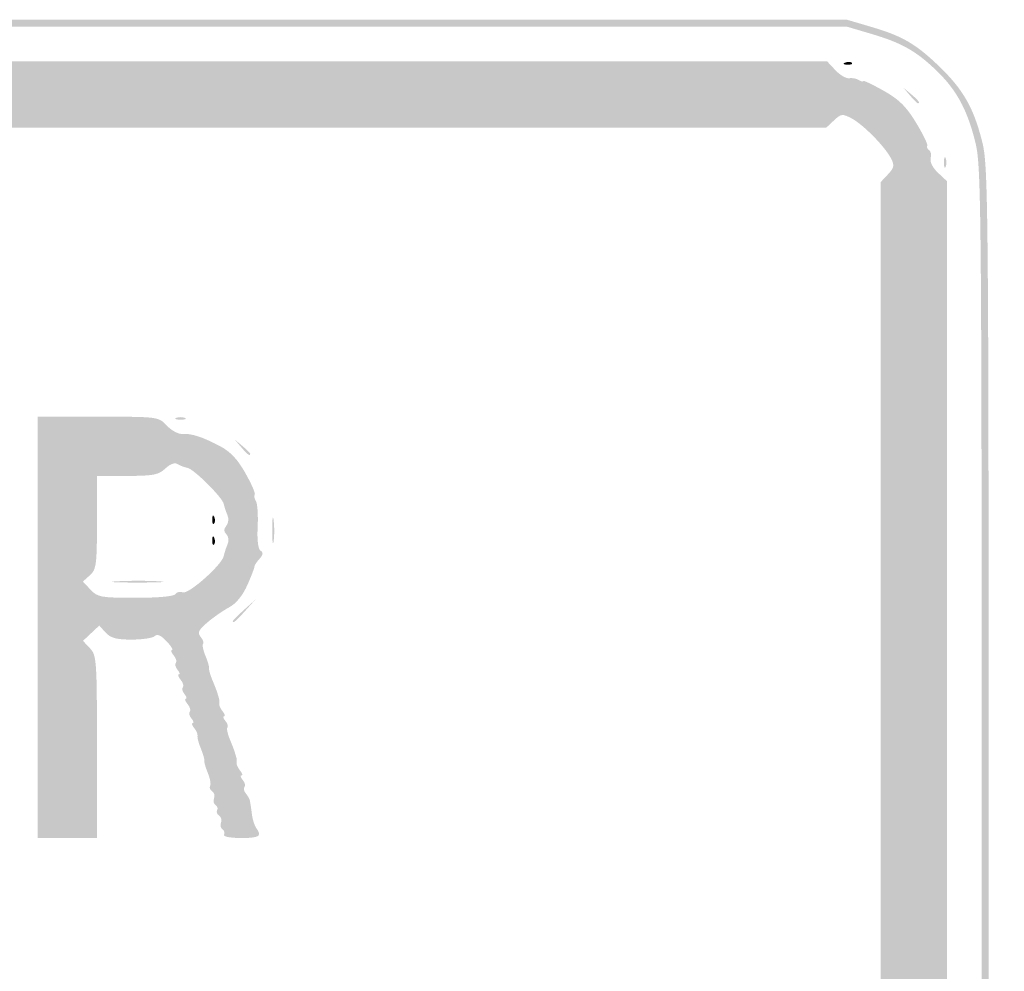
# Model space of a CAD drawing. Header units: inches. Extents: x -18 to 18.1, y -9 to 9.
# Tile 10 of 10: x 8.8 to 18.1, y 0 to 9. Entities that reach past the tile are written whole.
import ezdxf

# ---------------------------------------------------------------- set-up
doc = ezdxf.new("R2010")
doc.units = ezdxf.units.IN
doc.header["$MEASUREMENT"] = 0

msp = doc.modelspace()

# ---------------------------------------------------------------- hatches: boundary and pattern name
h = msp.add_hatch(color=7)
edge = h.paths.add_edge_path()
edge.add_spline(control_points=[(-16.7173, -8.9505), (-16.9847, -8.8972), (-17.3552, -8.7137), (-17.4932, -8.5662), (-17.6282, -8.4219), (-17.8121, -8.1519), (-17.8601, -8.0275), (-17.9632, -7.7602), (-17.967, -7.4706), (-17.967, 0.0337), (-17.967, 7.4455), (-17.9657, 7.6102), (-17.9024, 7.8575), (-17.8208, 8.1766), (-17.719, 8.3501), (-17.4794, 8.5787), (-17.25, 8.7974), (-17.149, 8.8524), (-16.8225, 8.9359), (-16.5759, 8.999), (-16.3051, 9), (0.0264, 9)], knot_values=[0, 0, 0, 0, 1, 1, 1, 2, 2, 2, 3, 3, 3, 4, 4, 4, 5, 5, 5, 6, 6, 6, 7, 7, 7, 7], degree=3, periodic=0)
edge.add_line((0.0264, 9), (16.6248, 9))
edge.add_line((16.6248, 9), (16.8591, 8.9309))
edge.add_spline(control_points=[(16.8591, 8.9309), (17.1515, 8.8446), (17.2777, 8.7711), (17.4987, 8.5582), (17.7236, 8.3416), (17.8225, 8.1701), (17.9024, 7.8575), (17.9657, 7.6102), (17.967, 7.4455), (17.967, 0.0386), (17.967, -5.3342), (17.9565, -7.5905), (17.9306, -7.7446), (17.8592, -8.1694), (17.5538, -8.5805), (17.1494, -8.796), (16.7359, -9.0164), (18.115, -9.0003), (-0.0276, -8.9969), (-13.49, -8.9944), (-16.5397, -8.9859), (-16.7173, -8.9505)], knot_values=[0, 0, 0, 0, 1, 1, 1, 2, 2, 2, 3, 3, 3, 4, 4, 4, 5, 5, 5, 6, 6, 6, 7, 7, 7, 7], degree=3, periodic=0)
edge = h.paths.add_edge_path(flags=0)
edge.add_spline(control_points=[(16.6959, -8.886), (16.9847, -8.8308), (17.2875, -8.6813), (17.4706, -8.5035), (17.6526, -8.3269), (17.8215, -8.0017), (17.8647, -7.7446), (17.8905, -7.5905), (17.9011, -5.3342), (17.9011, 0.0386), (17.9011, 7.4455), (17.8997, 7.6102), (17.8365, 7.8575), (17.7594, 8.1588), (17.6574, 8.3427), (17.4659, 8.5251), (17.2769, 8.7053), (17.1396, 8.7821), (16.8591, 8.8649)], knot_values=[0, 0, 0, 0, 1, 1, 1, 2, 2, 2, 3, 3, 3, 4, 4, 4, 5, 5, 5, 6, 6, 6, 6], degree=3, periodic=0)
edge.add_line((16.8591, 8.8649), (16.6248, 8.9341))
edge.add_line((16.6248, 8.9341), (0.0264, 8.9341))
edge.add_spline(control_points=[(0.0264, 8.9341), (-16.3051, 8.9341), (-16.5759, 8.933), (-16.8225, 8.87), (-17.1375, 8.7894), (-17.2452, 8.7336), (-17.4437, 8.5479), (-17.651, 8.354), (-17.7573, 8.1672), (-17.8365, 7.8575), (-17.8997, 7.6102), (-17.9011, 7.4455), (-17.9011, 0.0337), (-17.9011, -7.4706), (-17.8973, -7.7602), (-17.7942, -8.0275), (-17.7525, -8.1356), (-17.5708, -8.4108), (-17.46, -8.5336), (-17.3547, -8.6503), (-16.9624, -8.8357), (-16.7173, -8.8846), (-16.5397, -8.92), (-13.49, -8.9284), (-0.0276, -8.931), (14.274, -8.9337), (16.4778, -8.9277), (16.6959, -8.886)], knot_values=[0, 0, 0, 0, 1, 1, 1, 2, 2, 2, 3, 3, 3, 4, 4, 4, 5, 5, 5, 6, 6, 6, 7, 7, 7, 8, 8, 8, 9, 9, 9, 9], degree=3, periodic=0)
h = msp.add_hatch(color=7)
edge = h.paths.add_edge_path()
edge.add_spline(control_points=[(-16.7159, -8.4247), (-16.7332, -8.4075), (-16.7473, -8.4056), (-16.7473, -8.4205), (-16.7473, -8.4354), (-16.7695, -8.4292), (-16.7967, -8.4066), (-16.8239, -8.384), (-16.8462, -8.3755), (-16.8462, -8.3877), (-16.8462, -8.3998), (-16.9107, -8.3653), (-16.9897, -8.311), (-17.0976, -8.2368), (-17.1425, -8.2217), (-17.171, -8.2501), (-17.1994, -8.2785), (-17.2186, -8.2781), (-17.2484, -8.2484), (-17.2773, -8.2194), (-17.2781, -8.199), (-17.2513, -8.1722), (-17.2245, -8.1454), (-17.2402, -8.0925), (-17.3098, -7.9744), (-17.3621, -7.8857), (-17.396, -7.8132), (-17.3852, -7.8132), (-17.3744, -7.8132), (-17.3816, -7.7939), (-17.4012, -7.7703), (-17.4208, -7.7467), (-17.4292, -7.6981), (-17.4198, -7.6624), (-17.4087, -7.6201), (-17.4322, -7.5699), (-17.4871, -7.5182)], knot_values=[0, 0, 0, 0, 1, 1, 1, 2, 2, 2, 3, 3, 3, 4, 4, 4, 5, 5, 5, 6, 6, 6, 7, 7, 7, 8, 8, 8, 9, 9, 9, 10, 10, 10, 11, 11, 11, 12, 12, 12, 12], degree=3, periodic=0)
edge.add_line((-17.4871, -7.5182), (-17.5714, -7.4391))
edge.add_line((-17.5714, -7.4391), (-17.5714, 0.0165))
edge.add_line((-17.5714, 0.0165), (-17.5714, 7.472))
edge.add_line((-17.5714, 7.472), (-17.4871, 7.5512))
edge.add_spline(control_points=[(-17.4871, 7.5512), (-17.4408, 7.5948), (-17.4088, 7.6533), (-17.4161, 7.6813), (-17.4234, 7.7092), (-17.3755, 7.8356), (-17.3097, 7.9621), (-17.2068, 8.1598), (-17.1622, 8.209), (-16.9933, 8.3119), (-16.8852, 8.3777), (-16.7866, 8.4257), (-16.7743, 8.4186), (-16.7619, 8.4114), (-16.7434, 8.4192), (-16.733, 8.4359), (-16.7227, 8.4527), (-16.6879, 8.4595), (-16.6558, 8.4511), (-16.6212, 8.442), (-16.5652, 8.4701), (-16.5182, 8.5201)], knot_values=[0, 0, 0, 0, 1, 1, 1, 2, 2, 2, 3, 3, 3, 4, 4, 4, 5, 5, 5, 6, 6, 6, 7, 7, 7, 7], degree=3, periodic=0)
edge.add_line((-16.5182, 8.5201), (-16.4391, 8.6044))
edge.add_line((-16.4391, 8.6044), (0, 8.6044))
edge.add_line((0, 8.6044), (16.4391, 8.6044))
edge.add_line((16.4391, 8.6044), (16.5174, 8.521))
edge.add_spline(control_points=[(16.5174, 8.521), (16.5604, 8.4752), (16.6187, 8.4414), (16.6467, 8.446), (16.6748, 8.4506), (16.7163, 8.4428), (16.739, 8.4286), (16.7617, 8.4143), (16.7802, 8.4101), (16.7802, 8.4192), (16.7802, 8.4282), (16.8655, 8.3877), (16.9698, 8.329), (17.1183, 8.2455), (17.1852, 8.18), (17.279, 8.0261), (17.3448, 7.9181), (17.3928, 7.8196), (17.3856, 7.8072), (17.3784, 7.7949), (17.3862, 7.7763), (17.403, 7.766), (17.4197, 7.7556), (17.4265, 7.7209), (17.4181, 7.6888), (17.4091, 7.6542), (17.4372, 7.5982), (17.4871, 7.5512)], knot_values=[0, 0, 0, 0, 1, 1, 1, 2, 2, 2, 3, 3, 3, 4, 4, 4, 5, 5, 5, 6, 6, 6, 7, 7, 7, 8, 8, 8, 9, 9, 9, 9], degree=3, periodic=0)
edge.add_line((17.4871, 7.5512), (17.5714, 7.472))
edge.add_line((17.5714, 7.472), (17.5714, 0.0165))
edge.add_line((17.5714, 0.0165), (17.5714, -7.4391))
edge.add_line((17.5714, -7.4391), (17.4871, -7.5182))
edge.add_spline(control_points=[(17.4871, -7.5182), (17.4372, -7.5652), (17.4091, -7.6212), (17.4181, -7.6558), (17.4265, -7.6879), (17.4195, -7.7228), (17.4026, -7.7332), (17.3857, -7.7437), (17.3752, -7.7696), (17.3793, -7.7909), (17.3884, -7.8382), (17.2563, -8.097), (17.2077, -8.1271), (17.1834, -8.1421), (17.1847, -8.1633), (17.2119, -8.196), (17.2598, -8.2538), (17.2226, -8.3017), (17.1704, -8.2496), (17.1427, -8.2218), (17.0964, -8.2376), (16.9897, -8.311), (16.9107, -8.3653), (16.8462, -8.3998), (16.8462, -8.3877), (16.8462, -8.3755), (16.8276, -8.3809), (16.8049, -8.3998), (16.7696, -8.4291), (16.7441, -8.4394), (16.706, -8.4396), (16.7015, -8.4396), (9.1868, -8.4433), (0.0066, -8.4479), (-10.5028, -8.453), (-16.6962, -8.4444), (-16.7159, -8.4247)], knot_values=[0, 0, 0, 0, 1, 1, 1, 2, 2, 2, 3, 3, 3, 4, 4, 4, 5, 5, 5, 6, 6, 6, 7, 7, 7, 8, 8, 8, 9, 9, 9, 10, 10, 10, 11, 11, 11, 12, 12, 12, 12], degree=3, periodic=0)
edge = h.paths.add_edge_path(flags=0)
edge.add_spline(control_points=[(-16.467, -8.044), (-16.4075, -7.9782), (-16.3655, -7.978), (-0.0053, -7.978)], knot_values=[0, 0, 0, 0, 1, 1, 1, 1], degree=3, periodic=0)
edge.add_line((-0.0053, -7.978), (16.3968, -7.978))
edge.add_line((16.3968, -7.978), (16.4722, -8.0488))
edge.add_spline(control_points=[(16.4722, -8.0488), (16.5304, -8.1035), (16.5578, -8.111), (16.5927, -8.082), (16.6176, -8.0614), (16.6454, -8.052), (16.6545, -8.0611), (16.6824, -8.0889), (16.9769, -7.8121), (17.0312, -7.7071), (17.0789, -7.6149), (17.0777, -7.604), (17.0136, -7.5357)], knot_values=[0, 0, 0, 0, 1, 1, 1, 2, 2, 2, 3, 3, 3, 4, 4, 4, 4], degree=3, periodic=0)
edge.add_line((17.0136, -7.5357), (16.9451, -7.4628))
edge.add_line((16.9451, -7.4628), (16.9451, 0))
edge.add_line((16.9451, 0), (16.9451, 7.4628))
edge.add_line((16.9451, 7.4628), (17.0138, 7.536))
edge.add_spline(control_points=[(17.0138, 7.536), (17.0725, 7.5984), (17.0767, 7.6205), (17.0429, 7.6865), (16.9853, 7.7986), (16.7788, 8.0085), (16.6697, 8.0657), (16.5827, 8.1114), (16.5703, 8.11), (16.5028, 8.0465)], knot_values=[0, 0, 0, 0, 1, 1, 1, 2, 2, 2, 3, 3, 3, 3], degree=3, periodic=0)
edge.add_line((16.5028, 8.0465), (16.4298, 7.978))
edge.add_line((16.4298, 7.978), (0, 7.978))
edge.add_line((0, 7.978), (-16.4298, 7.978))
edge.add_line((-16.4298, 7.978), (-16.5028, 8.0465))
edge.add_spline(control_points=[(-16.5028, 8.0465), (-16.5703, 8.11), (-16.5827, 8.1114), (-16.6697, 8.0657), (-16.7788, 8.0085), (-16.9853, 7.7986), (-17.0429, 7.6865), (-17.0767, 7.6205), (-17.0725, 7.5984), (-17.0138, 7.536)], knot_values=[0, 0, 0, 0, 1, 1, 1, 2, 2, 2, 3, 3, 3, 3], degree=3, periodic=0)
edge.add_line((-17.0138, 7.536), (-16.9451, 7.4628))
edge.add_line((-16.9451, 7.4628), (-16.9451, 0))
edge.add_line((-16.9451, 0), (-16.9451, -7.4628))
edge.add_line((-16.9451, -7.4628), (-17.0136, -7.5357))
edge.add_spline(control_points=[(-17.0136, -7.5357), (-17.0777, -7.604), (-17.0789, -7.6149), (-17.0312, -7.7071), (-16.972, -7.8215), (-16.6859, -8.0836), (-16.6466, -8.0594), (-16.6319, -8.0503), (-16.6106, -8.058), (-16.5992, -8.0764), (-16.5685, -8.1261), (-16.5336, -8.1175), (-16.467, -8.044)], knot_values=[0, 0, 0, 0, 1, 1, 1, 2, 2, 2, 3, 3, 3, 4, 4, 4, 4], degree=3, periodic=0)
h = msp.add_hatch(color=7)
edge = h.paths.add_edge_path()
edge.add_spline(control_points=[(16.6092, 8.5939), (16.633, 8.6035), (16.6614, 8.6023), (16.6724, 8.5913), (16.6833, 8.5804), (16.6639, 8.5726), (16.6291, 8.574), (16.5907, 8.5756), (16.5829, 8.5834), (16.6092, 8.5939)], knot_values=[0, 0, 0, 0, 1, 1, 1, 2, 2, 2, 3, 3, 3, 3], degree=3, periodic=0)
h = msp.add_hatch(color=7)
edge = h.paths.add_edge_path()
edge.add_line((17.2221, 8.283), (17.1593, 8.3571))
edge.add_line((17.1593, 8.3571), (17.2335, 8.2943))
edge.add_spline(control_points=[(17.2335, 8.2943), (17.3032, 8.2353), (17.3227, 8.2088), (17.2963, 8.2088), (17.2901, 8.2088), (17.2567, 8.2422), (17.2221, 8.283)], knot_values=[0, 0, 0, 0, 1, 1, 1, 2, 2, 2, 2], degree=3, periodic=0)
h = msp.add_hatch(color=7)
edge = h.paths.add_edge_path()
edge.add_spline(control_points=[(17.5437, 7.6484), (17.5437, 7.6937), (17.5511, 7.7122), (17.5603, 7.6896), (17.5694, 7.6669), (17.5694, 7.6298), (17.5603, 7.6071), (17.5511, 7.5845), (17.5437, 7.603), (17.5437, 7.6484)], knot_values=[0, 0, 0, 0, 1, 1, 1, 2, 2, 2, 3, 3, 3, 3], degree=3, periodic=0)
h = msp.add_hatch(color=7)
edge = h.paths.add_edge_path()
edge.add_line((8.967, 3.2473), (8.967, 5.2418))
edge.add_line((8.967, 5.2418), (9.5382, 5.2418))
edge.add_spline(control_points=[(9.5382, 5.2418), (10.1074, 5.2418), (10.1097, 5.2415), (10.1882, 5.1579), (10.2315, 5.1118), (10.2971, 5.0762), (10.334, 5.0788), (10.4211, 5.085), (10.5255, 5.0511), (10.6937, 4.9622), (10.7909, 4.9108), (10.8593, 4.8377), (10.9336, 4.7057), (10.9907, 4.6041), (11.03, 4.5135), (11.0209, 4.5044), (11.0118, 4.4953), (11.0166, 4.4684), (11.0315, 4.4445), (11.0465, 4.4206), (11.0541, 4.31), (11.0485, 4.1987), (11.0421, 4.0714), (11.0524, 3.9877), (11.0763, 3.9729), (11.1037, 3.956), (11.1006, 3.9345), (11.0649, 3.8951), (11.0378, 3.8651), (11.017, 3.8332), (11.0185, 3.8242), (11.0201, 3.8151), (10.9901, 3.7369), (10.9518, 3.6505), (10.9062, 3.5473), (10.846, 3.4736), (10.7766, 3.4362), (10.7185, 3.4048), (10.6255, 3.34), (10.5701, 3.2922), (10.488, 3.2214), (10.4767, 3.1963), (10.5091, 3.1573), (10.531, 3.1309), (10.5412, 3.1016), (10.5318, 3.0922), (10.5223, 3.0828), (10.5323, 3.0322), (10.5539, 2.9798), (10.5754, 2.9275), (10.5908, 2.874), (10.5881, 2.861), (10.5854, 2.8481), (10.6003, 2.7961), (10.6212, 2.7456), (10.6422, 2.6952), (10.6624, 2.6427), (10.6662, 2.6291), (10.67, 2.6155), (10.6767, 2.5933), (10.6811, 2.5797), (10.6855, 2.5661), (10.6868, 2.5423), (10.6841, 2.5267), (10.6813, 2.5112), (10.6962, 2.4779), (10.7172, 2.4526), (10.7382, 2.4273), (10.7443, 2.4066), (10.7308, 2.4066), (10.7173, 2.4066), (10.7227, 2.3867), (10.7429, 2.3624), (10.7631, 2.338), (10.7719, 2.3104), (10.7625, 2.301), (10.7531, 2.2916), (10.7631, 2.241), (10.7848, 2.1886), (10.8064, 2.1363), (10.8272, 2.0823), (10.831, 2.0687), (10.8348, 2.0551), (10.8415, 2.0328), (10.8459, 2.0192), (10.8504, 2.0056), (10.8517, 1.9818), (10.8489, 1.9663), (10.8461, 1.9508), (10.861, 1.9174), (10.882, 1.8921), (10.903, 1.8668), (10.9091, 1.8462), (10.8956, 1.8462), (10.8821, 1.8462), (10.8876, 1.8262), (10.9078, 1.8019), (10.928, 1.7776), (10.9351, 1.7483), (10.9236, 1.7368), (10.9121, 1.7253), (10.9184, 1.697), (10.9376, 1.6739), (10.9567, 1.6508), (10.9737, 1.6207), (10.9752, 1.6071), (10.9768, 1.5935), (10.979, 1.5787), (10.9803, 1.5742), (10.9815, 1.5696), (10.9881, 1.524), (10.9948, 1.4728), (11.0015, 1.4216), (11.0226, 1.3609), (11.0417, 1.3379), (11.0608, 1.3149), (11.0666, 1.2864), (11.0547, 1.2744), (11.0205, 1.2403), (10.708, 1.2489), (10.7294, 1.2834), (10.7398, 1.3003), (10.7339, 1.323), (10.7163, 1.3339), (10.6986, 1.3448), (10.692, 1.374), (10.7015, 1.3988), (10.711, 1.4236), (10.7027, 1.4538), (10.683, 1.466), (10.6634, 1.4781), (10.6552, 1.5009), (10.6648, 1.5165), (10.6745, 1.5321), (10.668, 1.5538), (10.6503, 1.5647), (10.6327, 1.5756), (10.626, 1.6048), (10.6356, 1.6296), (10.6451, 1.6544), (10.6368, 1.6846), (10.6171, 1.6967), (10.5974, 1.7089), (10.5891, 1.7314), (10.5986, 1.7468), (10.6081, 1.7621), (10.5985, 1.8167), (10.5773, 1.8681), (10.5561, 1.9195), (10.541, 1.9722), (10.5437, 1.9851), (10.5465, 1.9981), (10.5316, 2.05), (10.5108, 2.1005), (10.4899, 2.151), (10.4758, 2.205), (10.4793, 2.2205), (10.4829, 2.236), (10.4687, 2.2694), (10.4477, 2.2947), (10.4267, 2.32), (10.4206, 2.3407), (10.4341, 2.3407), (10.4476, 2.3407), (10.4421, 2.3606), (10.4219, 2.3849), (10.4017, 2.4092), (10.3946, 2.4385), (10.4061, 2.45), (10.4176, 2.4615), (10.4082, 2.4935), (10.3853, 2.5212), (10.3623, 2.5488), (10.3546, 2.5714), (10.3681, 2.5714), (10.3816, 2.5714), (10.3762, 2.5913), (10.356, 2.6157), (10.3358, 2.64), (10.3287, 2.6693), (10.3401, 2.6808), (10.3516, 2.6923), (10.3423, 2.7243), (10.3193, 2.752), (10.2964, 2.7796), (10.2887, 2.8022), (10.3022, 2.8022), (10.3157, 2.8022), (10.3102, 2.8221), (10.29, 2.8464), (10.2698, 2.8708), (10.2627, 2.9001), (10.2742, 2.9116), (10.2857, 2.9231), (10.2763, 2.9551), (10.2534, 2.9827), (10.2305, 3.0104), (10.2235, 3.033), (10.238, 3.033), (10.2524, 3.033), (10.2292, 3.0703), (10.1864, 3.1158), (10.1338, 3.1718), (10.0977, 3.1878), (10.0752, 3.1653), (10.0568, 3.1469), (9.958, 3.1319), (9.8557, 3.1319), (9.7109, 3.1319), (9.6562, 3.1466), (9.6094, 3.1983)], knot_values=[0, 0, 0, 0, 1, 1, 1, 2, 2, 2, 3, 3, 3, 4, 4, 4, 5, 5, 5, 6, 6, 6, 7, 7, 7, 8, 8, 8, 9, 9, 9, 10, 10, 10, 11, 11, 11, 12, 12, 12, 13, 13, 13, 14, 14, 14, 15, 15, 15, 16, 16, 16, 17, 17, 17, 18, 18, 18, 19, 19, 19, 20, 20, 20, 21, 21, 21, 22, 22, 22, 23, 23, 23, 24, 24, 24, 25, 25, 25, 26, 26, 26, 27, 27, 27, 28, 28, 28, 29, 29, 29, 30, 30, 30, 31, 31, 31, 32, 32, 32, 33, 33, 33, 34, 34, 34, 35, 35, 35, 36, 36, 36, 37, 37, 37, 38, 38, 38, 39, 39, 39, 40, 40, 40, 41, 41, 41, 42, 42, 42, 43, 43, 43, 44, 44, 44, 45, 45, 45, 46, 46, 46, 47, 47, 47, 48, 48, 48, 49, 49, 49, 50, 50, 50, 51, 51, 51, 52, 52, 52, 53, 53, 53, 54, 54, 54, 55, 55, 55, 56, 56, 56, 57, 57, 57, 58, 58, 58, 59, 59, 59, 60, 60, 60, 61, 61, 61, 62, 62, 62, 63, 63, 63, 64, 64, 64, 65, 65, 65, 66, 66, 66, 67, 67, 67, 68, 68, 68, 69, 69, 69, 70, 70, 70, 70], degree=3, periodic=0)
edge.add_line((9.6094, 3.1983), (9.5493, 3.2648))
edge.add_line((9.5493, 3.2648), (9.4723, 3.1924))
edge.add_line((9.4723, 3.1924), (9.3952, 3.12))
edge.add_line((9.3952, 3.12), (9.4614, 3.0496))
edge.add_spline(control_points=[(9.4614, 3.0496), (9.5241, 2.9829), (9.5275, 2.9347), (9.5275, 2.116)], knot_values=[0, 0, 0, 0, 1, 1, 1, 1], degree=3, periodic=0)
edge.add_line((9.5275, 2.116), (9.5275, 1.2527))
edge.add_line((9.5275, 1.2527), (9.2473, 1.2527))
edge.add_line((9.2473, 1.2527), (8.967, 1.2527))
edge.add_line((8.967, 1.2527), (8.967, 3.2473))
edge = h.paths.add_edge_path(flags=0)
edge.add_spline(control_points=[(10.2706, 3.5627), (10.2826, 3.5821), (10.3143, 3.5895), (10.341, 3.5792), (10.3946, 3.5587), (10.7111, 3.8402), (10.7275, 3.9231), (10.7329, 3.9503), (10.7489, 3.9995), (10.7631, 4.0324), (10.7782, 4.0673), (10.7737, 4.1076), (10.7524, 4.1289), (10.726, 4.1553), (10.7258, 4.1775), (10.7517, 4.2087), (10.7717, 4.2328), (10.7765, 4.2777), (10.7624, 4.31), (10.7486, 4.342), (10.7331, 4.3893), (10.7279, 4.4151), (10.7153, 4.4777), (10.4416, 4.7495), (10.3821, 4.7585), (10.3563, 4.7624), (10.3155, 4.7779), (10.2915, 4.7928), (10.2637, 4.8102), (10.2211, 4.7949), (10.174, 4.7507), (10.1106, 4.6912), (10.0595, 4.6813), (9.8138, 4.6813)], knot_values=[0, 0, 0, 0, 1, 1, 1, 2, 2, 2, 3, 3, 3, 4, 4, 4, 5, 5, 5, 6, 6, 6, 7, 7, 7, 8, 8, 8, 9, 9, 9, 10, 10, 10, 11, 11, 11, 11], degree=3, periodic=0)
edge.add_line((9.8138, 4.6813), (9.5275, 4.6813))
edge.add_line((9.5275, 4.6813), (9.5275, 4.2414))
edge.add_spline(control_points=[(9.5275, 4.2414), (9.5275, 3.8422), (9.5213, 3.7959), (9.461, 3.7413)], knot_values=[0, 0, 0, 0, 1, 1, 1, 1], degree=3, periodic=0)
edge.add_line((9.461, 3.7413), (9.3946, 3.6812))
edge.add_line((9.3946, 3.6812), (9.4668, 3.6043))
edge.add_spline(control_points=[(9.4668, 3.6043), (9.5337, 3.5331), (9.5648, 3.5275), (9.8939, 3.5275), (10.1101, 3.5275), (10.2574, 3.5412), (10.2706, 3.5627)], knot_values=[0, 0, 0, 0, 1, 1, 1, 2, 2, 2, 2], degree=3, periodic=0)
h = msp.add_hatch(color=7)
edge = h.paths.add_edge_path()
edge.add_spline(control_points=[(10.2775, 5.2306), (10.3001, 5.2398), (10.3372, 5.2398), (10.3599, 5.2306), (10.3826, 5.2215), (10.364, 5.214), (10.3187, 5.214), (10.2734, 5.214), (10.2548, 5.2215), (10.2775, 5.2306)], knot_values=[0, 0, 0, 0, 1, 1, 1, 2, 2, 2, 3, 3, 3, 3], degree=3, periodic=0)
h = msp.add_hatch(color=7)
edge = h.paths.add_edge_path()
edge.add_line((10.8925, 4.9533), (10.8297, 5.0275))
edge.add_line((10.8297, 5.0275), (10.9038, 4.9647))
edge.add_spline(control_points=[(10.9038, 4.9647), (10.9446, 4.9301), (10.978, 4.8968), (10.978, 4.8905), (10.978, 4.8641), (10.9515, 4.8836), (10.8925, 4.9533)], knot_values=[0, 0, 0, 0, 1, 1, 1, 2, 2, 2, 2], degree=3, periodic=0)
h = msp.add_hatch(color=7)
edge = h.paths.add_edge_path()
edge.add_spline(control_points=[(10.618, 4.272), (10.6196, 4.3104), (10.6274, 4.3182), (10.6379, 4.2919), (10.6474, 4.2681), (10.6463, 4.2397), (10.6353, 4.2287), (10.6243, 4.2178), (10.6166, 4.2372), (10.618, 4.272)], knot_values=[0, 0, 0, 0, 1, 1, 1, 2, 2, 2, 3, 3, 3, 3], degree=3, periodic=0)
h = msp.add_hatch(color=7)
edge = h.paths.add_edge_path()
edge.add_spline(control_points=[(11.186, 4.1703), (11.1862, 4.2791), (11.1924, 4.3197), (11.1997, 4.2604), (11.2071, 4.2011), (11.2069, 4.1121), (11.1994, 4.0626), (11.1919, 4.0131), (11.1859, 4.0615), (11.186, 4.1703)], knot_values=[0, 0, 0, 0, 1, 1, 1, 2, 2, 2, 3, 3, 3, 3], degree=3, periodic=0)
h = msp.add_hatch(color=7)
edge = h.paths.add_edge_path()
edge.add_spline(control_points=[(10.618, 4.0742), (10.6196, 4.1126), (10.6274, 4.1204), (10.6379, 4.0941), (10.6474, 4.0703), (10.6463, 4.0419), (10.6353, 4.0309), (10.6243, 4.02), (10.6166, 4.0394), (10.618, 4.0742)], knot_values=[0, 0, 0, 0, 1, 1, 1, 2, 2, 2, 3, 3, 3, 3], degree=3, periodic=0)
h = msp.add_hatch(color=7)
edge = h.paths.add_edge_path()
edge.add_spline(control_points=[(9.7183, 3.6838), (9.8324, 3.6902), (10.0104, 3.6902), (10.1139, 3.6837), (10.2175, 3.6771), (10.1242, 3.6719), (9.9066, 3.6719), (9.689, 3.672), (9.6043, 3.6773), (9.7183, 3.6838)], knot_values=[0, 0, 0, 0, 1, 1, 1, 2, 2, 2, 3, 3, 3, 3], degree=3, periodic=0)
h = msp.add_hatch(color=7)
edge = h.paths.add_edge_path()
edge.add_spline(control_points=[(10.8132, 3.307), (10.8132, 3.3127), (10.8614, 3.3609), (10.9203, 3.4142)], knot_values=[0, 0, 0, 0, 1, 1, 1, 1], degree=3, periodic=0)
edge.add_line((10.9203, 3.4142), (11.0275, 3.511))
edge.add_line((11.0275, 3.511), (10.9306, 3.4038))
edge.add_spline(control_points=[(10.9306, 3.4038), (10.8404, 3.304), (10.8132, 3.2815), (10.8132, 3.307)], knot_values=[0, 0, 0, 0, 1, 1, 1, 1], degree=3, periodic=0)

doc.saveas('drawing.dxf')
